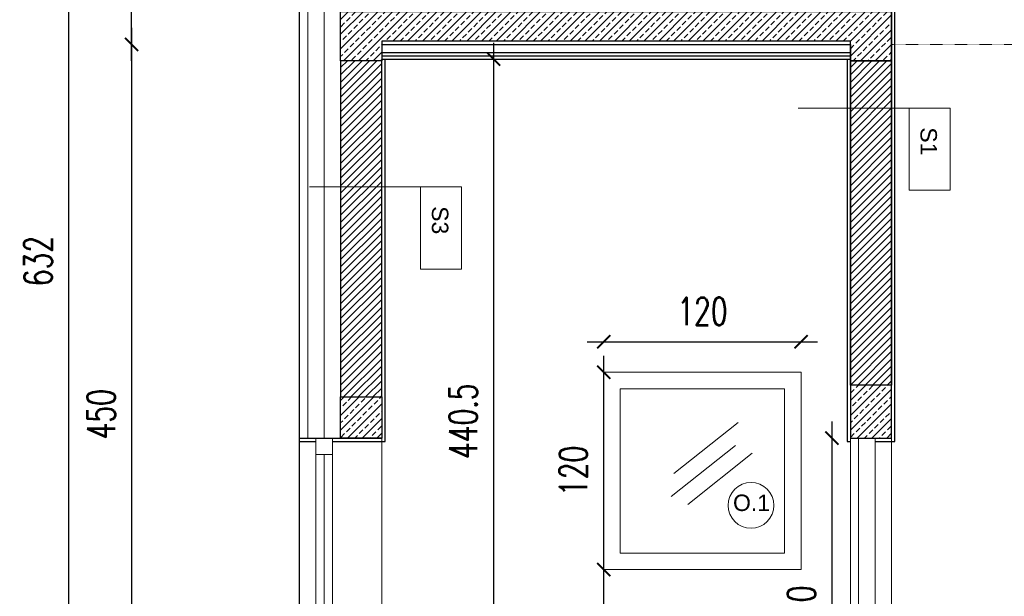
# Model space of a CAD drawing. Header units: millimetres. Extents: x -115268 to 140687, y -37779 to 24471.
# Tile 44 of 256: x 44944 to 45543, y -12156 to -11805. Entities that reach past the tile are written whole.
import ezdxf

# ---------------------------------------------------------------- set-up
doc = ezdxf.new("R2010")
doc.units = ezdxf.units.MM
doc.header["$PDMODE"] = 2
doc.header["$PDSIZE"] = 1
doc.linetypes.add('ACAD_ISO03W100', pattern=[30, 12, -18])
doc.layers.get('0').update_dxf_attribs({"lineweight": 9})
for name, color, linetype, lineweight in [('A stolarka', 4, 'Continuous', 9), ('A_CIENKA', 7, 'Continuous', 9), ('A_HATCH', 8, 'Continuous', 9), ('A_IZOLACJA', 8, 'ZIGZAG', 9), ('A_KONSTRUKCJA', 3, 'Continuous', 25), ('A_MUROWANE', 30, 'Continuous', 25), ('A_WIDOK', 253, 'Continuous', 9)]:
    doc.layers.add(name, color=color, linetype=linetype, lineweight=lineweight)
doc.layers.add('A_WYMIAR', color=253, linetype='Continuous', lineweight=5, transparency=0.2)
doc.styles.add('Arial', font='arial.ttf')
doc.styles.add('romans 1-100', font='romans.shx', dxfattribs={"width": 0.7, "height": 17})
doc.linetypes.add('ZIGZAG', pattern='A,0.00254,-5.08,[131,ltypeshp.shx,S=5.08,R=0,X=-5.08,Y=0],-10.16,[131,ltypeshp.shx,S=5.08,R=180,X=5.08,Y=0],-5.08', length=20.32254)
doc.dimstyles.new('___SKALA_1_100', dxfattribs={"dimscale": 10, "dimtxt": 17, "dimasz": 0.8, "dimexe": 2, "dimexo": 2, "dimgap": 1, "dimtad": 1, "dimdec": 4, "dimrnd": 0.5, "dimdsep": 46, "dimtxsty": 'romans 1-100', "dimblk": 'ARCHTICK', "dimcen": 0.1, "dimdle": 1, "dimse1": 1, "dimse2": 1, "dimadec": 0, "dimazin": 0, "dimtfac": 1, "dimtdec": 4, "dimtix": 1, "dimtmove": 0, "dimatfit": 3, "dimldrblk": 'ARCHTICK', "dimfxl": 6, "dimfxlon": 1, "dimtolj": 1, "dimarcsym": 0})

# ---------------------------------------------------------------- blocks, each defined once
blk = doc.blocks.new('_ArchTick')
at = {"color": 0, "linetype": 'ByBlock', "const_width": 0.15}
blk.add_lwpolyline([(-0.5, -0.5), (0.5, 0.5)], dxfattribs=at)
blk = doc.blocks.new('*D2067')
at = {"layer": 'A_WIDOK', "color": 0, "lineweight": -2, "transparency": 16777216}
blk.add_line((44973.63, -11625.59), (44973.63, -12277.58), dxfattribs=at)
at = {"layer": 'Defpoints', "color": 0, "transparency": 16777216}
for p in [(45255.03, -11635.59), (44973.63, -12267.58), (45255.03, -12267.58)]:
    blk.add_point(p, dxfattribs=at)
at = {"layer": 'A_WIDOK', "color": 0, "lineweight": -2, "transparency": 16777216, "xscale": 8, "yscale": 8, "zscale": 8}
for p, rotation in [((44973.63, -11635.59), 90), ((44973.63, -12267.58), 270)]:
    blk.add_blockref('_ArchTick', p, dxfattribs=dict(at, rotation=rotation))
at = {"layer": 'A_WIDOK', "color": 0, "transparency": 16777216, "insert": (44955.13, -11951.59), "char_height": 17, "attachment_point": 5, "rotation": 90, "style": 'romans 1-100'}
blk.add_mtext('\\A1;632', dxfattribs=at)
blk = doc.blocks.new('*D2068')
at = {"layer": 'A_WIDOK', "color": 0, "lineweight": -2, "transparency": 16777216}
blk.add_line((45011.97, -11809.78), (45011.97, -12279.77), dxfattribs=at)
at = {"layer": 'Defpoints', "color": 0, "transparency": 16777216}
for p in [(45309.17, -11819.78), (45011.97, -12269.77), (45261.54, -12269.77)]:
    blk.add_point(p, dxfattribs=at)
at = {"layer": 'A_WIDOK', "color": 0, "lineweight": -2, "transparency": 16777216, "xscale": 8, "yscale": 8, "zscale": 8}
for p, rotation in [((45011.97, -11819.78), 90), ((45011.97, -12269.77), 270)]:
    blk.add_blockref('_ArchTick', p, dxfattribs=dict(at, rotation=rotation))
at = {"layer": 'A_WIDOK', "color": 0, "transparency": 16777216, "insert": (44993.47, -12044.77), "char_height": 17, "attachment_point": 5, "rotation": 90, "style": 'romans 1-100'}
blk.add_mtext('\\A1;450', dxfattribs=at)
blk = doc.blocks.new('*D2036')
at = {"layer": 'A_WYMIAR', "color": 0, "lineweight": -2, "transparency": 16777216}
blk.add_line((45437.87, -12049.27), (45437.87, -12279.27), dxfattribs=at)
at = {"layer": 'Defpoints', "color": 0, "transparency": 16777216}
for p in [(45454.17, -12059.27), (45437.87, -12269.27), (45454.17, -12269.27)]:
    blk.add_point(p, dxfattribs=at)
at = {"layer": 'A_WYMIAR', "color": 0, "lineweight": -2, "transparency": 16777216, "xscale": 8, "yscale": 8, "zscale": 8}
for p, rotation in [((45437.87, -12059.27), 90), ((45437.87, -12269.27), 270)]:
    blk.add_blockref('_ArchTick', p, dxfattribs=dict(at, rotation=rotation))
at = {"layer": 'A_WYMIAR', "color": 0, "transparency": 16777216, "insert": (45419.37, -12164.27), "char_height": 17, "attachment_point": 5, "rotation": 90, "style": 'romans 1-100'}
blk.add_mtext('\\A1;210', dxfattribs=at)
blk = doc.blocks.new('*D2039')
at = {"layer": 'A_WYMIAR', "color": 0, "lineweight": -2, "transparency": 16777216}
blk.add_line((45299.17, -12279.27), (45299.17, -12129.27), dxfattribs=at)
at = {"layer": 'Defpoints', "color": 0, "transparency": 16777216}
for p in [(45299.17, -12139.27), (45318.94, -12139.27), (45318.94, -12269.27)]:
    blk.add_point(p, dxfattribs=at)
at = {"layer": 'A_WYMIAR', "color": 0, "lineweight": -2, "transparency": 16777216, "xscale": 8, "yscale": 8, "zscale": 8}
for p, rotation in [((45299.17, -12139.27), 90), ((45299.17, -12269.27), 270)]:
    blk.add_blockref('_ArchTick', p, dxfattribs=dict(at, rotation=rotation))
at = {"layer": 'A_WYMIAR', "color": 0, "transparency": 16777216, "insert": (45280.67, -12204.27), "char_height": 17, "attachment_point": 5, "rotation": 90, "style": 'romans 1-100'}
blk.add_mtext('\\A1;130', dxfattribs=at)
blk = doc.blocks.new('*D2040')
at = {"layer": 'A_WYMIAR', "color": 0, "lineweight": -2, "transparency": 16777216}
blk.add_line((45299.17, -12149.27), (45299.17, -12009.27), dxfattribs=at)
at = {"layer": 'Defpoints', "color": 0, "transparency": 16777216}
for p in [(45299.17, -12019.27), (45299.17, -12019.27), (45318.94, -12139.27)]:
    blk.add_point(p, dxfattribs=at)
at = {"layer": 'A_WYMIAR', "color": 0, "lineweight": -2, "transparency": 16777216, "xscale": 8, "yscale": 8, "zscale": 8}
for p, rotation in [((45299.17, -12019.27), 90), ((45299.17, -12139.27), 270)]:
    blk.add_blockref('_ArchTick', p, dxfattribs=dict(at, rotation=rotation))
at = {"layer": 'A_WYMIAR', "color": 0, "transparency": 16777216, "insert": (45280.67, -12079.27), "char_height": 17, "attachment_point": 5, "rotation": 90, "style": 'romans 1-100'}
blk.add_mtext('\\A1;120', dxfattribs=at)
blk = doc.blocks.new('*D2041')
at = {"layer": 'A_WYMIAR', "color": 0, "lineweight": -2, "transparency": 16777216}
blk.add_line((45289.17, -12000.67), (45429.17, -12000.67), dxfattribs=at)
at = {"layer": 'Defpoints', "color": 0, "transparency": 16777216}
for p in [(45419.17, -12000.67), (45299.17, -12019.27), (45419.17, -12019.27)]:
    blk.add_point(p, dxfattribs=at)
at = {"layer": 'A_WYMIAR', "color": 0, "lineweight": -2, "transparency": 16777216, "xscale": 8, "yscale": 8, "zscale": 8, "rotation": 180}
blk.add_blockref('_ArchTick', (45299.17, -12000.67), dxfattribs=at)
at = {"layer": 'A_WYMIAR', "color": 0, "lineweight": -2, "transparency": 16777216, "xscale": 8, "yscale": 8, "zscale": 8}
blk.add_blockref('_ArchTick', (45419.17, -12000.67), dxfattribs=at)
at = {"layer": 'A_WYMIAR', "color": 0, "transparency": 16777216, "insert": (45359.17, -11982.17), "char_height": 17, "attachment_point": 5, "style": 'romans 1-100'}
blk.add_mtext('\\A1;120', dxfattribs=at)
blk = doc.blocks.new('*D2049')
at = {"layer": 'A_WYMIAR', "color": 0, "lineweight": -2, "ltscale": 0.5, "transparency": 16777216}
blk.add_line((45011.97, -11829.78), (45011.97, -11627.78), dxfattribs=at)
at = {"layer": 'Defpoints', "color": 0, "ltscale": 0.5, "transparency": 16777216}
for p in [(45011.97, -11637.78), (45163.89, -11637.78), (45358.89, -11819.78)]:
    blk.add_point(p, dxfattribs=at)
at = {"layer": 'A_WYMIAR', "color": 0, "lineweight": -2, "ltscale": 0.5, "transparency": 16777216, "xscale": 8, "yscale": 8, "zscale": 8}
for p, rotation in [((45011.97, -11637.78), 90), ((45011.97, -11819.78), 270)]:
    blk.add_blockref('_ArchTick', p, dxfattribs=dict(at, rotation=rotation))
at = {"layer": 'A_WYMIAR', "color": 0, "ltscale": 0.5, "transparency": 16777216, "insert": (44993.47, -11728.78), "char_height": 17, "attachment_point": 5, "rotation": 90, "style": 'romans 1-100'}
blk.add_mtext('\\A1;182', dxfattribs=at)
blk = doc.blocks.new('*D2062')
at = {"layer": 'A_WYMIAR', "color": 0, "lineweight": -2, "ltscale": 0.5, "transparency": 16777216}
blk.add_line((45232.19, -11818.78), (45232.19, -12279.27), dxfattribs=at)
at = {"layer": 'Defpoints', "color": 0, "ltscale": 0.5, "transparency": 16777216}
for p in [(45309.17, -11828.78), (45232.19, -12269.27), (45309.17, -12269.27)]:
    blk.add_point(p, dxfattribs=at)
at = {"layer": 'A_WYMIAR', "color": 0, "lineweight": -2, "ltscale": 0.5, "transparency": 16777216, "xscale": 8, "yscale": 8, "zscale": 8}
for p, rotation in [((45232.19, -11828.78), 90), ((45232.19, -12269.27), 270)]:
    blk.add_blockref('_ArchTick', p, dxfattribs=dict(at, rotation=rotation))
at = {"layer": 'A_WYMIAR', "color": 0, "ltscale": 0.5, "transparency": 16777216, "insert": (45213.69, -12049.02), "char_height": 17, "attachment_point": 5, "rotation": 90, "style": 'romans 1-100'}
blk.add_mtext('\\A1;440.5', dxfattribs=at)

msp = doc.modelspace()

# ---------------------------------------------------------------- hatches: boundary and pattern name
at = {"layer": 'A_HATCH', "transparency": 33554687}
h = msp.add_hatch(dxfattribs=at)
h.set_pattern_fill('ANSI33', color=256, angle=-2e-14)
h.paths.add_polyline_path([(45474.16536, -11799.77982), (45449.16536, -11799.77982), (45139.16536, -11799.77982), (45139.16536, -11829.77982), (45164.16536, -11829.77982), (45164.16536, -11817.77982), (45449.16536, -11817.77982), (45449.16536, -11829.77982), (45474.16536, -11829.77982)])
h = msp.add_hatch(dxfattribs=at)
h.set_pattern_fill('ANSI31', color=256)
h.set_pattern_definition([(45, (8e-10, -155), (-2.24506403, 2.24506403), [])])
h.paths.add_polyline_path([(45164.16536, -11829.77982), (45139.16536, -11829.77982), (45139.16536, -12034.26834), (45164.16536, -12034.26834)])
h = msp.add_hatch(dxfattribs=at)
h.set_pattern_fill('ANSI31', color=256)
h.set_pattern_definition([(45, (310, -155), (-2.24506403, 2.24506403), [])])
h.paths.add_polyline_path([(45474.16536, -11829.77982), (45449.16536, -11829.77982), (45449.16536, -12027.02408), (45474.16536, -12027.02408)])
h = msp.add_hatch(dxfattribs=at)
h.set_pattern_fill('ANSI33', color=256)
h.set_pattern_definition([(45, (310, -384.4885), (-4.4901281, 4.4901281), []), (45, (314.49, -384.4885), (-4.4901281, 4.4901281), [3.175, -1.5875])])
h.paths.add_polyline_path([(45474.16536, -12027.02408), (45449.16536, -12027.02408), (45449.16536, -12059.26834), (45474.16536, -12059.26834)])
h = msp.add_hatch(dxfattribs=at)
h.set_pattern_fill('ANSI33', color=256)
h.set_pattern_definition([(45, (7e-10, -384.4885), (-4.4901281, 4.4901281), []), (45, (4.49, -384.4885), (-4.4901281, 4.4901281), [3.175, -1.5875])])
h.paths.add_polyline_path([(45164.16536, -12034.26834), (45139.16536, -12034.26834), (45139.16536, -12059.26834), (45164.16536, -12059.26834)])

# ---------------------------------------------------------------- linework, layer by layer
at = {"ltscale": 0.5}
msp.add_lwpolyline([(45449.16536, -12059.26834), (45474.16536, -12059.26834), (45474.16536, -12269.26834), (45449.16536, -12269.26834)], close=True, dxfattribs=at)
at = {"layer": 'A stolarka'}
for p, q in [((45341.73619, -12080.83788), (45380.87162, -12049.71847)), ((45340.13299, -12094.88885), (45379.26842, -12063.76944)), ((45129.16536, -12069.26834), (45129.16536, -12259.26834)), ((45350.27041, -12099.604), (45389.40584, -12068.48458))]:
    msp.add_line(p, q, dxfattribs=at)
msp.add_lwpolyline([(45124.16536, -12059.26834), (45134.16536, -12059.26834), (45134.16536, -12269.26834), (45124.16536, -12269.26834)], close=True, dxfattribs=at)
msp.add_lwpolyline([(45134.16536, -12069.26834), (45134.16536, -12059.26834), (45124.16536, -12059.26834), (45124.16536, -12069.26834), (45134.16536, -12069.26834)], dxfattribs=at)
at = {"layer": 'A_CIENKA'}
for p, q in [((45119.16536, -11642.77982), (45119.16536, -12059.26834)), ((45114.16536, -12059.26834), (45114.16536, -12299.26834)), ((45164.16536, -12059.26834), (45164.16536, -12269.26834)), ((45454.16536, -12059.26834), (45454.16536, -12269.26834)), ((45464.16536, -12059.26834), (45464.16536, -12269.26834))]:
    msp.add_line(p, q, dxfattribs=at)
at = {"layer": 'A_CIENKA', "linetype": 'ACAD_ISO03W100', "ltscale": 0.005}
msp.add_line((45474.16536, -11819.77982), (46114.16536, -11819.77982), dxfattribs=at)
at = {"layer": 'A_CIENKA'}
for points in [[(45419.16536, -12019.26834), (45299.16536, -12019.26834), (45299.16536, -12139.26834), (45419.16536, -12139.26834)], [(45409.16536, -12029.26834), (45309.16536, -12029.26834), (45309.16536, -12129.26834), (45409.16536, -12129.26834)]]:
    msp.add_lwpolyline(points, close=True, dxfattribs=at)
at = {"layer": 'A_HATCH'}
for points in [[(45417.434, -11858.54064), (45509.88936, -11858.54064), (45509.88936, -11908.54064), (45489.88936, -11908.54064), (45484.88936, -11908.54064), (45484.88936, -11858.54064)], [(45120.28776, -11906.52061), (45212.74312, -11906.52061), (45212.74312, -11956.52061), (45192.74312, -11956.52061), (45187.74312, -11956.52061), (45187.74312, -11906.52061)]]:
    msp.add_lwpolyline(points, dxfattribs=at)
at = {"layer": 'A_IZOLACJA', "ltscale": 0.007}
msp.add_line((45129.16536, -11642.77982), (45129.16536, -12059.26834), dxfattribs=at)
at = {"layer": 'A_KONSTRUKCJA'}
for p, q in [((45474.16536, -12059.26834), (45474.16536, -11779.77982)), ((45164.16536, -11819.77982), (45449.16536, -11819.77982)), ((45449.16536, -11819.77982), (45449.16536, -12059.26834)), ((45114.16536, -12059.26834), (45164.16536, -12059.26834)), ((45454.16536, -12059.26834), (45474.16536, -12059.26834))]:
    msp.add_line(p, q, dxfattribs=at)
for points in [[(45114.16536, -12299.26834), (45114.16536, -11637.77982)], [(45464.16536, -12061.26834), (45476.16536, -12061.26834), (45476.16536, -11647.77982)], [(45164.16536, -11824.77982), (45449.16536, -11824.77982)], [(45134.16536, -12061.26834), (45166.16536, -12061.26834), (45166.16536, -11828.77982)], [(45164.16536, -11826.77982), (45449.16536, -11826.77982)], [(45164.16536, -11828.77982), (45449.16536, -11828.77982)], [(45447.16536, -11828.77982), (45447.16536, -12061.26834), (45449.16536, -12061.26834)], [(45114.16536, -12061.26834), (45124.16536, -12061.26834)]]:
    msp.add_lwpolyline(points, dxfattribs=at)
at = {"layer": 'A_KONSTRUKCJA', "ltscale": 0.5}
msp.add_lwpolyline([(45164.16536, -11829.77982), (45139.16536, -11829.77982), (45139.16536, -11799.77982), (45474.16536, -11799.77982), (45474.16536, -11829.77982), (45449.16536, -11829.77982), (45449.16536, -11817.77982), (45164.16536, -11817.77982), (45164.16536, -11829.77982)], dxfattribs=at)
for points in [[(45449.16536, -12059.26834), (45474.16536, -12059.26834), (45474.16536, -12027.02408), (45449.16536, -12027.02408)], [(45139.16536, -12034.26834), (45164.16536, -12034.26834), (45164.16536, -12059.26834), (45139.16536, -12059.26834)]]:
    msp.add_lwpolyline(points, close=True, dxfattribs=at)
at = {"layer": 'A_MUROWANE', "ltscale": 0.5}
for points in [[(45139.16536, -12034.26834), (45164.16536, -12034.26834), (45164.16536, -11829.77982), (45139.16536, -11829.77982)], [(45449.16536, -11829.77982), (45474.16536, -11829.77982), (45474.16536, -12027.02408), (45449.16536, -12027.02408)]]:
    msp.add_lwpolyline(points, close=True, dxfattribs=at)
at = {"layer": 'A_WYMIAR', "ltscale": 10}
msp.add_circle((45388.71797, -12100.20795), 13.90315, dxfattribs=at)

# ---------------------------------------------------------------- texts
at = {"layer": 'A_WYMIAR', "char_height": 10, "attachment_point": 1, "rotation": 270, "style": 'Arial'}
for s, insert in [('S1', (45501.78978, -11870.24147)), ('S3', (45204.64354, -11918.22145))]:
    msp.add_mtext_dynamic_manual_height_columns(s, width=473.6976626, gutter_width=1.25, heights=[9.22219], dxfattribs=dict(at, insert=insert))
at = {"layer": 'A_WYMIAR', "insert": (45377.76474, -12093.62358), "char_height": 10, "attachment_point": 1, "style": 'Arial'}
msp.add_mtext_dynamic_manual_height_columns('O.1', width=473.6976626, gutter_width=1.25, heights=[9.22219], dxfattribs=at)

# ---------------------------------------------------------------- dimensions: what is measured, and where the dimension line sits
at = {"layer": 'A_WIDOK'}
for base, p1, p2, picture, middle in [((44973.62638, -12267.58241), (45255.03105, -11635.59388), (45255.03105, -12267.58241), '*D2067', (44955.12638, -11951.58815)), ((45011.97448, -12269.76834), (45309.16536, -11819.77982), (45261.53512, -12269.76834), '*D2068', (44993.47448, -12044.77408))]:
    dim = msp.add_linear_dim(base=base, p1=p1, p2=p2, angle=90, dimstyle='___SKALA_1_100', dxfattribs=at)
    dim.commit()
    dim.dimension.update_dxf_attribs({"geometry": picture, "text_midpoint": middle})
at = {"layer": 'A_WYMIAR', "ltscale": 0.5}
dim = msp.add_linear_dim(base=(45011.97448, -11637.77982), p1=(45358.8876, -11819.77982), p2=(45163.8876, -11637.77982), angle=90, dimstyle='___SKALA_1_100', dxfattribs=at)
dim.commit()
dim.dimension.update_dxf_attribs({"geometry": '*D2049', "text_midpoint": (44993.47448, -11728.77982)})
dim = msp.add_aligned_dim(p1=(45309.16536, -11828.77982), p2=(45309.16536, -12269.26834), distance=-76.97991, dimstyle='___SKALA_1_100', dxfattribs=at)
dim.commit()
dim.dimension.update_dxf_attribs({"geometry": '*D2062', "text_midpoint": (45213.68545, -12049.02408)})
at = {"layer": 'A_WYMIAR'}
dim = msp.add_linear_dim(base=(45419.16536, -12000.66535), p1=(45299.16536, -12019.26834), p2=(45419.16536, -12019.26834), dimstyle='___SKALA_1_100', dxfattribs=at)
dim.commit()
dim.dimension.update_dxf_attribs({"geometry": '*D2041', "text_midpoint": (45359.16536, -11982.16535)})
dim = msp.add_linear_dim(base=(45299.16536, -12019.26834), p1=(45318.94152, -12139.26834), p2=(45299.16536, -12019.26834), angle=90, dimstyle='___SKALA_1_100', override={"dimtmove": 1}, dxfattribs=at)
dim.commit()
dim.dimension.update_dxf_attribs({"geometry": '*D2040', "text_midpoint": (45280.66536, -12079.26834)})
for base, p1, p2, picture, middle in [((45437.8745, -12269.26834), (45454.16536, -12059.26834), (45454.16536, -12269.26834), '*D2036', (45419.3745, -12164.26834)), ((45299.16536, -12139.26834), (45318.94152, -12269.26834), (45318.94152, -12139.26834), '*D2039', (45280.66536, -12204.26834))]:
    dim = msp.add_linear_dim(base=base, p1=p1, p2=p2, angle=90, dimstyle='___SKALA_1_100', dxfattribs=at)
    dim.commit()
    dim.dimension.update_dxf_attribs({"geometry": picture, "text_midpoint": middle})

doc.saveas('drawing.dxf')
